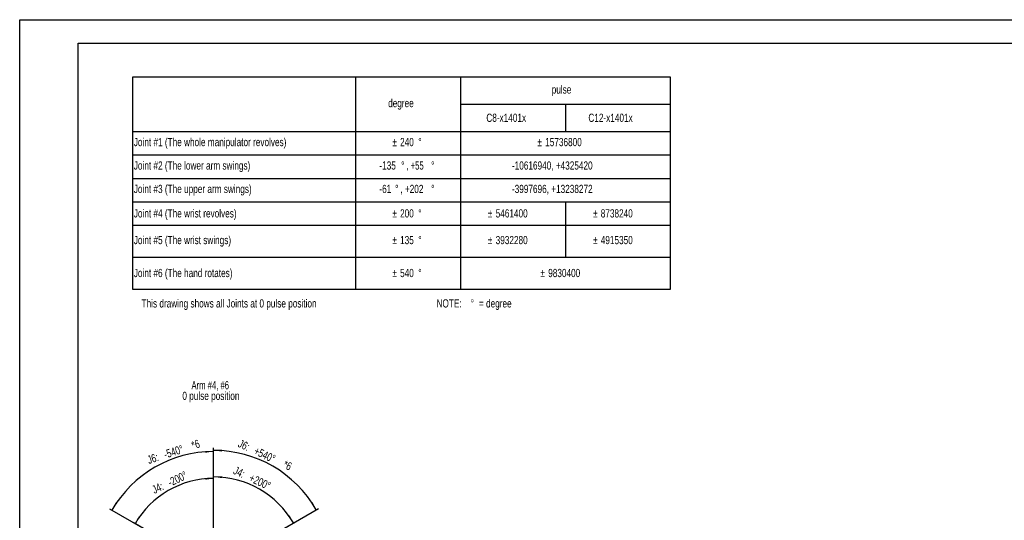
# Model space of a CAD drawing. Extents: x 0 to 841, y 0 to 594.
# Tile 39 of 65: x 0 to 421, y 381 to 594. Entities that reach past the tile are written whole.
import ezdxf

# ---------------------------------------------------------------- set-up
doc = ezdxf.new("R2010")
doc.units = 0
doc.layers.get('0').update_dxf_attribs({"linetype": 'CONTINUOUS'})
doc.styles.add('SLDTEXTSTYLE0', font='TXT', dxfattribs={"width": 0.7})
doc.styles.add('SLDTEXTSTYLE1', font='TXT', dxfattribs={"width": 0.75})
doc.dimstyles.new('SLDDIMSTYLE1', dxfattribs={"dimtxt": 3.5, "dimasz": 3.556, "dimexe": 0, "dimexo": 0.0625, "dimgap": 0.875, "dimtad": 1, "dimdec": 4, "dimlfac": 10, "dimzin": 12, "dimtxsty": 'SLDTEXTSTYLE1', "dimsah": 1, "dimcen": 0.09, "dimazin": 3, "dimtfac": 1, "dimtofl": 0, "dimtmove": 0, "dimatfit": 3, "dimtolj": 1, "dimtzin": 12})

# ---------------------------------------------------------------- blocks, each defined once
blk = doc.blocks.new('SW_NOTE_0')
at = {"color": 0, "linetype": 'CONTINUOUS', "char_height": 3.5, "attachment_point": 2}
for s, insert, style in [('Arm #4, #6', (12.14, 4.51), 'SLDTEXTSTYLE0'), ('0 pulse position', (12.43, -0.01), 'SLDTEXTSTYLE1')]:
    blk.add_mtext(s, dxfattribs=dict(at, insert=insert, style=style))
blk = doc.blocks.new('SW_NOTE_6')
at = {"color": 0, "linetype": 'CONTINUOUS', "char_height": 3.5, "attachment_point": 1, "style": 'SLDTEXTSTYLE1'}
for s, insert in [('NOTE:', (0, 4.51)), ('%%d', (14.58, 4.51)), ('= degree', (18.12, 4.51))]:
    blk.add_mtext(s, dxfattribs=dict(at, insert=insert))
blk = doc.blocks.new('SW_TABLEANNOTATION_0')
at = {"color": 0, "linetype": 'CONTINUOUS'}
for p, q in [((0, 0), (0, -90.52)), ((229.74, 0), (0, 0)), ((95.11, 0), (95.11, -90.52)), ((139.99, 0), (139.99, -90.52)), ((229.74, -90.52), (229.74, 0)), ((139.99, -11.62), (229.74, -11.62)), ((184.87, -11.62), (184.87, -23.25)), ((0, -23.25), (229.74, -23.25)), ((0, -33.25), (229.74, -33.25)), ((0, -43.25), (229.74, -43.25)), ((0, -53.25), (229.74, -53.25)), ((184.87, -53.25), (184.87, -76.88)), ((0, -63.25), (229.74, -63.25)), ((0, -76.88), (229.74, -76.88)), ((0, -90.52), (229.74, -90.52))]:
    blk.add_line(p, q, dxfattribs=at)
at = {"color": 0, "linetype": 'CONTINUOUS', "char_height": 3.5, "attachment_point": 1}
for s, insert, style in [('pulse', (178.96, -3.56), 'SLDTEXTSTYLE1'), ('degree', (109.12, -9.37), 'SLDTEXTSTYLE1'), ('C8-x1401x', (151.05, -15.62), 'SLDTEXTSTYLE1'), ('C12-x1401x', (194.63, -15.62), 'SLDTEXTSTYLE1'), ('Joint #1 (The whole manipulator revolves)', (0.5, -26), 'SLDTEXTSTYLE1'), ('%%p', (110.89, -26), 'SLDTEXTSTYLE1'), ('240', (114.22, -26), 'SLDTEXTSTYLE1'), ('%%d', (121.98, -26), 'SLDTEXTSTYLE1'), ('%%p', (172.85, -26), 'SLDTEXTSTYLE1'), ('15736800', (176.19, -26), 'SLDTEXTSTYLE1'), ('Joint #2 (The lower arm swings)', (0.5, -36), 'SLDTEXTSTYLE1'), ('-135', (105.38, -36), 'SLDTEXTSTYLE1'), ('%%d', (114.68, -36), 'SLDTEXTSTYLE1'), (', +55', (116.91, -36), 'SLDTEXTSTYLE0'), ('%%d', (127.49, -36), 'SLDTEXTSTYLE1'), ('-10616940, +4325420', (161.99, -36), 'SLDTEXTSTYLE1'), ('Joint #3 (The upper arm swings)', (0.5, -46), 'SLDTEXTSTYLE1'), ('-61', (105.38, -46), 'SLDTEXTSTYLE1'), ('%%d', (112.1, -46), 'SLDTEXTSTYLE1'), (', +202', (114.32, -46), 'SLDTEXTSTYLE1'), ('%%d', (127.49, -46), 'SLDTEXTSTYLE1'), ('-3997696, +13238272', (161.99, -46), 'SLDTEXTSTYLE1'), ('Joint #4 (The wrist revolves)', (0.5, -56.43), 'SLDTEXTSTYLE1'), ('%%p', (110.89, -56.43), 'SLDTEXTSTYLE1'), ('200', (114.22, -56.43), 'SLDTEXTSTYLE1'), ('%%d', (121.98, -56.43), 'SLDTEXTSTYLE1'), ('%%p', (151.71, -56.43), 'SLDTEXTSTYLE1'), ('5461400', (155.04, -56.43), 'SLDTEXTSTYLE1'), ('%%p', (196.59, -56.43), 'SLDTEXTSTYLE1'), ('8738240', (199.92, -56.43), 'SLDTEXTSTYLE1'), ('Joint #5 (The wrist swings)', (0.5, -67.82), 'SLDTEXTSTYLE1'), ('%%p', (110.89, -67.82), 'SLDTEXTSTYLE1'), ('135', (114.22, -67.82), 'SLDTEXTSTYLE1'), ('%%d', (121.98, -67.82), 'SLDTEXTSTYLE1'), ('%%p', (151.71, -67.82), 'SLDTEXTSTYLE1'), ('3932280', (155.04, -67.82), 'SLDTEXTSTYLE1'), ('%%p', (196.59, -67.82), 'SLDTEXTSTYLE1'), ('4915350', (199.92, -67.82), 'SLDTEXTSTYLE1'), ('Joint #6 (The hand rotates)', (0.5, -81.88), 'SLDTEXTSTYLE1'), ('%%p', (110.89, -81.88), 'SLDTEXTSTYLE1'), ('540', (114.22, -81.88), 'SLDTEXTSTYLE1'), ('%%d', (121.98, -81.88), 'SLDTEXTSTYLE1'), ('%%p', (174.15, -81.88), 'SLDTEXTSTYLE1'), ('9830400', (177.48, -81.88), 'SLDTEXTSTYLE1')]:
    blk.add_mtext(s, dxfattribs=dict(at, insert=insert, style=style))
blk = doc.blocks.new('_D_22')
at = {"color": 2, "linetype": 'CONTINUOUS'}
for p, q in [((82.87, 375.62), (82.87, 399.42)), ((63.07, 371.17), (48.51, 379.58))]:
    blk.add_line(p, q, dxfattribs=at)
blk.add_arc((82.87, 359.74), 38.68, 90, 150, dxfattribs=at)
for points in [[(82.87, 398.42), (79.3, 398.64), (79.34, 397.88)], [(49.37, 379.08), (51.61, 381.87), (50.97, 382.28)]]:
    blk.add_solid(points, dxfattribs=at)
at = {"color": 2, "linetype": 'CONTINUOUS', "char_height": 3.5, "attachment_point": 1, "rotation": 25.0204, "style": 'SLDTEXTSTYLE1'}
for s, insert in [('-200°', (62.9, 398.09, 0.01)), ('J4:', (56.18, 394.95, 0.01))]:
    blk.add_mtext(s, dxfattribs=dict(at, insert=insert))
blk = doc.blocks.new('_D_23')
at = {"color": 2, "linetype": 'CONTINUOUS'}
for p, q in [((82.87, 375.62), (82.87, 410.91)), ((63.07, 371.17), (38.56, 385.32))]:
    blk.add_line(p, q, dxfattribs=at)
blk.add_arc((82.87, 359.74), 50.17, 90, 150, dxfattribs=at)
for points in [[(82.87, 409.91), (79.3, 410.16), (79.33, 409.4)], [(39.43, 384.82), (41.64, 387.64), (40.99, 388.04)]]:
    blk.add_solid(points, dxfattribs=at)
at = {"color": 2, "linetype": 'CONTINUOUS', "char_height": 3.5, "attachment_point": 1, "rotation": 18.1928, "style": 'SLDTEXTSTYLE1'}
for s, insert in [('-540°', (61.23, 410.18, 0.01)), ('*6', (73.1, 414.08, 0.01)), ('J6:', (54.18, 407.87, 0.01))]:
    blk.add_mtext(s, dxfattribs=dict(at, insert=insert))
blk = doc.blocks.new('_D_24')
at = {"color": 2, "linetype": 'CONTINUOUS'}
for p, q in [((82.87, 375.62), (82.87, 400.11)), ((97.36, 368.11), (117.83, 379.93))]:
    blk.add_line(p, q, dxfattribs=at)
blk.add_arc((82.87, 359.74), 39.36, 30, 90, dxfattribs=at)
for points in [[(82.87, 399.11), (86.41, 398.57), (86.44, 399.33)], [(116.96, 379.43), (115.37, 382.63), (114.73, 382.22)]]:
    blk.add_solid(points, dxfattribs=at)
at = {"color": 2, "linetype": 'CONTINUOUS', "char_height": 3.5, "attachment_point": 1, "rotation": 334.9253, "style": 'SLDTEXTSTYLE1'}
for s, insert in [('J4:', (92.47, 403.7, 0.01)), ('+200°', (99.19, 400.55, 0.01))]:
    blk.add_mtext(s, dxfattribs=dict(at, insert=insert))
blk = doc.blocks.new('_D_25')
at = {"color": 2, "linetype": 'CONTINUOUS'}
for p, q in [((82.87, 375.62), (82.87, 411.42)), ((97.36, 368.11), (127.62, 385.58))]:
    blk.add_line(p, q, dxfattribs=at)
blk.add_arc((82.87, 359.74), 50.67, 30, 90, dxfattribs=at)
for points in [[(82.87, 410.42), (86.41, 409.91), (86.44, 410.67)], [(126.76, 385.08), (125.19, 388.3), (124.55, 387.89)]]:
    blk.add_solid(points, dxfattribs=at)
at = {"color": 2, "linetype": 'CONTINUOUS', "char_height": 3.5, "attachment_point": 1, "rotation": 335.0461, "style": 'SLDTEXTSTYLE1'}
for s, insert in [('J6:', (94.49, 415.21, 0.01)), ('+540°', (101.22, 412.07, 0.01)), ('*6', (113.7, 406.27, 0.01))]:
    blk.add_mtext(s, dxfattribs=dict(at, insert=insert))

msp = doc.modelspace()

# ---------------------------------------------------------------- linework, layer by layer
at = {"color": 7, "linetype": 'CONTINUOUS'}
for p, q in [((0.078844, 0.21478), (0.078844, 594.21478)), ((0.078844, 594.21478), (841.078844, 594.21478)), ((25.078844, 10.21478), (25.078844, 584.21478)), ((25.078844, 584.21478), (831.078844, 584.21478))]:
    msp.add_line(p, q, dxfattribs=at)

# ---------------------------------------------------------------- block references
for name, p in [('SW_TABLEANNOTATION_0', (48.317733, 569.737845)), ('SW_NOTE_6', (178.102482, 470.378267)), ('SW_NOTE_0', (69.318002, 435.44544))]:
    msp.add_blockref(name, p, dxfattribs=at)

# ---------------------------------------------------------------- texts
at = {"color": 7, "linetype": 'CONTINUOUS', "insert": (52.134558, 474.890004), "char_height": 3.5, "attachment_point": 1, "style": 'SLDTEXTSTYLE1'}
msp.add_mtext('This drawing shows all Joints at 0 pulse position', dxfattribs=at)

# ---------------------------------------------------------------- dimensions: what is measured, and where the dimension line sits
at = {"color": 2, "linetype": 'CONTINUOUS'}
for base, line1, line2, text, picture, middle in [((57.789276, 403.185423), ((82.872173, 374.62151), (82.872173, 240.709762)), ((75.857367, 363.790569), (63.940385, 370.670843)), 'J6: <> *6', '_D_23', (67.209622, 407.398638)), ((108.20836, 403.627459), ((89.885538, 363.793064), (96.494955, 367.609013)), ((82.872173, 374.62151), (82.872173, 240.709762)), 'J6: <> *6', '_D_25', (104.250301, 405.685872)), ((102.554478, 393.834649), ((89.885538, 363.793064), (96.494955, 367.609013)), ((82.872173, 374.62151), (82.872173, 240.709762)), 'J4: <>', '_D_24', (99.554857, 395.398638)), ((63.532121, 393.238522), ((82.872173, 374.62151), (82.872173, 240.709762)), ((75.857367, 363.790569), (63.940385, 370.670843)), 'J4: <>', '_D_22', (66.512768, 394.790823))]:
    dim = msp.add_angular_dim_2l(base=base, line1=line1, line2=line2, text=text, dimstyle='SLDDIMSTYLE1', dxfattribs=at)
    dim.commit()
    dim.dimension.update_dxf_attribs({"geometry": picture, "text_midpoint": middle, "dimtype": 162})

doc.saveas('drawing.dxf')
